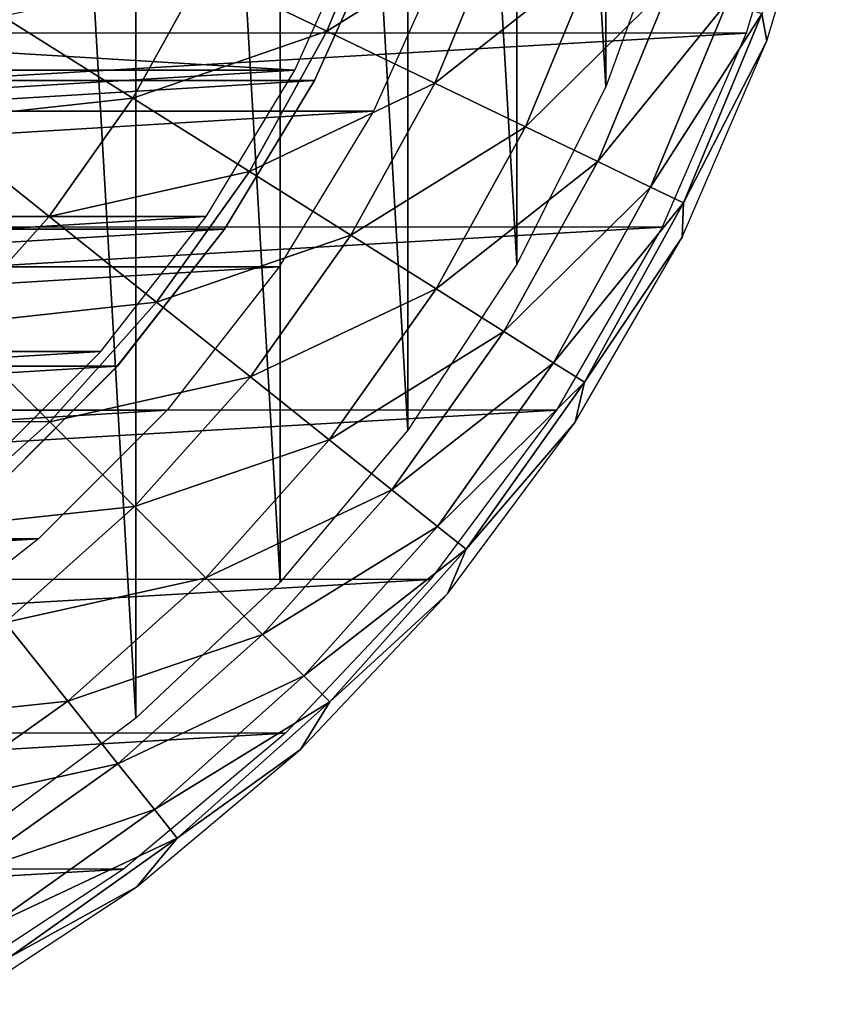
# Model space of a CAD drawing. Header units: millimetres. Extents: x -41.5 to 41.5, y -41.4 to 41.4.
# Tile 5 of 11: x 22.1 to 40.4, y -35.9 to -13.7. Entities that reach past the tile are written whole.
import ezdxf

# ---------------------------------------------------------------- set-up
doc = ezdxf.new("R2010")
doc.units = ezdxf.units.MM
doc.header["$LTSCALE"] = 65.185185
for name, color, linetype in [('10', 7, 'CONTINUOUS'), ('11', 7, 'CONTINUOUS'), ('12', 7, 'CONTINUOUS'), ('14', 7, 'CONTINUOUS'), ('3', 7, 'CONTINUOUS'), ('4', 7, 'CONTINUOUS'), ('6', 7, 'CONTINUOUS')]:
    doc.layers.add(name, color=color, linetype=linetype)

msp = doc.modelspace()

# ---------------------------------------------------------------- linework, layer by layer
at = {"layer": '10', "linetype": 'CONTINUOUS'}
for points in [[(-38.525, -14.02, -15), (-39.892, -9.454, -15), (39.887, -9.476, -15), (-38.525, -14.02, -15)], [(38.517, -14.042, -15), (-38.525, -14.02, -15), (39.887, -9.476, -15), (38.517, -14.042, -15)], [(-36.637, -18.398, -15), (-38.525, -14.02, -15), (38.517, -14.042, -15), (-36.637, -18.398, -15)], [(36.627, -18.418, -15), (-36.637, -18.398, -15), (38.517, -14.042, -15), (36.627, -18.418, -15)], [(-34.255, -22.525, -15), (-36.637, -18.398, -15), (36.627, -18.418, -15), (-34.255, -22.525, -15)], [(34.242, -22.544, -15), (-34.255, -22.525, -15), (36.627, -18.418, -15), (34.242, -22.544, -15)], [(-31.409, -26.348, -15), (-34.255, -22.525, -15), (34.242, -22.544, -15), (-31.409, -26.348, -15)], [(31.394, -26.366, -15), (-31.409, -26.348, -15), (34.242, -22.544, -15), (31.394, -26.366, -15)], [(-28.138, -29.816, -15), (-31.409, -26.348, -15), (31.394, -26.366, -15), (-28.138, -29.816, -15)], [(28.121, -29.832, -15), (-28.138, -29.816, -15), (31.394, -26.366, -15), (28.121, -29.832, -15)], [(-24.487, -32.881, -15), (-28.138, -29.816, -15), (28.121, -29.832, -15), (-24.487, -32.881, -15)], [(24.468, -32.895, -15), (-24.487, -32.881, -15), (28.121, -29.832, -15), (24.468, -32.895, -15)], [(-20.505, -35.501, -15), (-24.487, -32.881, -15), (24.468, -32.895, -15), (-20.505, -35.501, -15)], [(20.485, -35.512, -15), (-20.505, -35.501, -15), (24.468, -32.895, -15), (20.485, -35.512, -15)]]:
    msp.add_3dface(points, dxfattribs=at)
at = {"layer": '11', "linetype": 'CONTINUOUS'}
for points in [[(24.747, -29.493, -4), (21.156, -32.166, -4), (21.157, 32.166, -4), (24.747, -29.493, -4)], [(24.748, 29.492, -4), (24.747, -29.493, -4), (21.157, 32.166, -4), (24.748, 29.492, -4)], [(28.004, -26.42, -4), (24.747, -29.493, -4), (24.748, 29.492, -4), (28.004, -26.42, -4)], [(28.004, 26.42, -4), (28.004, -26.42, -4), (24.748, 29.492, -4), (28.004, 26.42, -4)], [(30.882, -22.991, -4), (28.004, -26.42, -4), (28.004, 26.42, -4), (30.882, -22.991, -4)], [(30.882, 22.99, -4), (30.882, -22.991, -4), (28.004, 26.42, -4), (30.882, 22.99, -4)], [(33.342, 19.25, -4), (33.342, -19.25, -4), (30.882, 22.99, -4), (33.342, 19.25, -4)], [(33.342, -19.25, -4), (30.882, -22.991, -4), (30.882, 22.99, -4), (33.342, -19.25, -4)], [(35.351, 15.249, -4), (35.351, -15.25, -4), (33.342, 19.25, -4), (35.351, 15.249, -4)], [(35.351, -15.25, -4), (33.342, -19.25, -4), (33.342, 19.25, -4), (35.351, -15.25, -4)], [(36.882, -11.043, -4), (35.351, -15.25, -4), (35.351, 15.249, -4), (36.882, -11.043, -4)]]:
    msp.add_3dface(points, dxfattribs=at)
at = {"layer": '12', "linetype": 'CONTINUOUS'}
for points in [[(-30.106, -15.8, -3.5), (-31.791, -12.056, -3.5), (31.791, -12.057, -3.5), (-30.106, -15.8, -3.5)], [(30.106, -15.8, -3.5), (-30.106, -15.8, -3.5), (31.791, -12.057, -3.5), (30.106, -15.8, -3.5)], [(-27.982, -19.313, -3.5), (-30.106, -15.8, -3.5), (30.106, -15.8, -3.5), (-27.982, -19.313, -3.5)], [(27.982, -19.314, -3.5), (-27.982, -19.313, -3.5), (30.106, -15.8, -3.5), (27.982, -19.314, -3.5)], [(-25.45, -22.545, -3.5), (-27.982, -19.313, -3.5), (27.982, -19.314, -3.5), (-25.45, -22.545, -3.5)], [(25.45, -22.546, -3.5), (-25.45, -22.545, -3.5), (27.982, -19.314, -3.5), (25.45, -22.546, -3.5)], [(-22.547, -25.449, -3.5), (-25.45, -22.545, -3.5), (25.45, -22.546, -3.5), (-22.547, -25.449, -3.5)], [(22.546, -25.449, -3.5), (-22.547, -25.449, -3.5), (25.45, -22.546, -3.5), (22.546, -25.449, -3.5)], [(-19.315, -27.981, -3.5), (-22.547, -25.449, -3.5), (22.546, -25.449, -3.5), (-19.315, -27.981, -3.5)], [(19.314, -27.981, -3.5), (-19.315, -27.981, -3.5), (22.546, -25.449, -3.5), (19.314, -27.981, -3.5)]]:
    msp.add_3dface(points, dxfattribs=at)
at = {"layer": '14', "linetype": 'CONTINUOUS'}
for points in [[(38.988, -14.211, -14.494), (40.374, -9.59, -14.494), (38.873, -13.602, -9.887), (38.988, -14.211, -14.494)], [(29.057, -13.993, 11.118), (30.441, -10.652, 11.118), (26.259, -12.646, 14.543), (29.057, -13.993, 11.118)], [(29.057, -13.993, 11.118), (32.993, -11.545, 7.37), (30.441, -10.652, 11.118), (29.057, -13.993, 11.118)], [(31.493, -15.166, 7.37), (32.993, -11.545, 7.37), (29.057, -13.993, 11.118), (31.493, -15.166, 7.37)], [(31.493, -15.166, 7.37), (35.137, -12.295, 3.344), (32.993, -11.545, 7.37), (31.493, -15.166, 7.37)], [(33.539, -16.152, 3.344), (35.137, -12.295, 3.344), (31.493, -15.166, 7.37), (33.539, -16.152, 3.344)], [(33.539, -16.152, 3.344), (36.844, -12.892, -0.91), (35.137, -12.295, 3.344), (33.539, -16.152, 3.344)], [(24.678, -15.506, 14.543), (26.259, -12.646, 14.543), (21.743, -13.662, 17.601), (24.678, -15.506, 14.543)], [(24.678, -15.506, 14.543), (29.057, -13.993, 11.118), (26.259, -12.646, 14.543), (24.678, -15.506, 14.543)], [(35.169, -16.937, -0.91), (36.844, -12.892, -0.91), (33.539, -16.152, 3.344), (35.169, -16.937, -0.91)], [(35.169, -16.937, -0.91), (38.095, -13.33, -5.338), (36.844, -12.892, -0.91), (35.169, -16.937, -0.91)], [(36.363, -17.511, -5.338), (38.095, -13.33, -5.338), (35.169, -16.937, -0.91), (36.363, -17.511, -5.338)], [(36.363, -17.511, -5.338), (38.873, -13.602, -9.887), (38.095, -13.33, -5.338), (36.363, -17.511, -5.338)], [(20.077, -16.011, 17.601), (24.678, -15.506, 14.543), (21.743, -13.662, 17.601), (20.077, -16.011, 17.601)], [(37.105, -17.869, -9.887), (38.873, -13.602, -9.887), (36.363, -17.511, -5.338), (37.105, -17.869, -9.887)], [(37.105, -17.869, -9.887), (38.988, -14.211, -14.494), (38.873, -13.602, -9.887), (37.105, -17.869, -9.887)], [(27.307, -17.158, 11.118), (29.057, -13.993, 11.118), (24.678, -15.506, 14.543), (27.307, -17.158, 11.118)], [(27.307, -17.158, 11.118), (31.493, -15.166, 7.37), (29.057, -13.993, 11.118), (27.307, -17.158, 11.118)], [(37.075, -18.64, -14.494), (38.988, -14.211, -14.494), (37.105, -17.869, -9.887), (37.075, -18.64, -14.494)], [(29.597, -18.597, 7.37), (31.493, -15.166, 7.37), (27.307, -17.158, 11.118), (29.597, -18.597, 7.37)], [(29.597, -18.597, 7.37), (33.539, -16.152, 3.344), (31.493, -15.166, 7.37), (29.597, -18.597, 7.37)], [(22.787, -18.172, 14.543), (24.678, -15.506, 14.543), (20.077, -16.011, 17.601), (22.787, -18.172, 14.543)], [(22.787, -18.172, 14.543), (27.307, -17.158, 11.118), (24.678, -15.506, 14.543), (22.787, -18.172, 14.543)], [(18.158, -18.158, 17.601), (22.787, -18.172, 14.543), (20.077, -16.011, 17.601), (18.158, -18.158, 17.601)], [(31.52, -19.805, 3.344), (33.539, -16.152, 3.344), (29.597, -18.597, 7.37), (31.52, -19.805, 3.344)], [(31.52, -19.805, 3.344), (35.169, -16.937, -0.91), (33.539, -16.152, 3.344), (31.52, -19.805, 3.344)], [(33.052, -20.768, -0.91), (35.169, -16.937, -0.91), (31.52, -19.805, 3.344), (33.052, -20.768, -0.91)], [(33.052, -20.768, -0.91), (36.363, -17.511, -5.338), (35.169, -16.937, -0.91), (33.052, -20.768, -0.91)], [(25.214, -20.108, 11.118), (27.307, -17.158, 11.118), (22.787, -18.172, 14.543), (25.214, -20.108, 11.118)], [(25.214, -20.108, 11.118), (29.597, -18.597, 7.37), (27.307, -17.158, 11.118), (25.214, -20.108, 11.118)], [(34.174, -21.473, -5.338), (36.363, -17.511, -5.338), (33.052, -20.768, -0.91), (34.174, -21.473, -5.338)], [(34.174, -21.473, -5.338), (37.105, -17.869, -9.887), (36.363, -17.511, -5.338), (34.174, -21.473, -5.338)], [(34.871, -21.911, -9.887), (37.105, -17.869, -9.887), (34.174, -21.473, -5.338), (34.871, -21.911, -9.887)], [(34.871, -21.911, -9.887), (37.075, -18.64, -14.494), (37.105, -17.869, -9.887), (34.871, -21.911, -9.887)], [(20.609, -20.609, 14.543), (22.787, -18.172, 14.543), (18.158, -18.158, 17.601), (20.609, -20.609, 14.543)], [(20.609, -20.609, 14.543), (25.214, -20.108, 11.118), (22.787, -18.172, 14.543), (20.609, -20.609, 14.543)], [(27.329, -21.794, 7.37), (29.597, -18.597, 7.37), (25.214, -20.108, 11.118), (27.329, -21.794, 7.37)], [(27.329, -21.794, 7.37), (31.52, -19.805, 3.344), (29.597, -18.597, 7.37), (27.329, -21.794, 7.37)], [(34.661, -22.817, -14.494), (37.075, -18.64, -14.494), (34.871, -21.911, -9.887), (34.661, -22.817, -14.494)], [(29.104, -23.21, 3.344), (31.52, -19.805, 3.344), (27.329, -21.794, 7.37), (29.104, -23.21, 3.344)], [(29.104, -23.21, 3.344), (33.052, -20.768, -0.91), (31.52, -19.805, 3.344), (29.104, -23.21, 3.344)], [(22.804, -22.804, 11.118), (25.214, -20.108, 11.118), (20.609, -20.609, 14.543), (22.804, -22.804, 11.118)], [(22.804, -22.804, 11.118), (27.329, -21.794, 7.37), (25.214, -20.108, 11.118), (22.804, -22.804, 11.118)], [(18.172, -22.787, 14.543), (22.804, -22.804, 11.118), (20.609, -20.609, 14.543), (18.172, -22.787, 14.543)], [(30.519, -24.338, -0.91), (33.052, -20.768, -0.91), (29.104, -23.21, 3.344), (30.519, -24.338, -0.91)], [(30.519, -24.338, -0.91), (34.174, -21.473, -5.338), (33.052, -20.768, -0.91), (30.519, -24.338, -0.91)], [(31.554, -25.164, -5.338), (34.174, -21.473, -5.338), (30.519, -24.338, -0.91), (31.554, -25.164, -5.338)], [(31.554, -25.164, -5.338), (34.871, -21.911, -9.887), (34.174, -21.473, -5.338), (31.554, -25.164, -5.338)], [(24.717, -24.717, 7.37), (27.329, -21.794, 7.37), (22.804, -22.804, 11.118), (24.717, -24.717, 7.37)], [(24.717, -24.717, 7.37), (29.104, -23.21, 3.344), (27.329, -21.794, 7.37), (24.717, -24.717, 7.37)], [(32.199, -25.678, -9.887), (34.871, -21.911, -9.887), (31.554, -25.164, -5.338), (32.199, -25.678, -9.887)], [(32.199, -25.678, -9.887), (34.661, -22.817, -14.494), (34.871, -21.911, -9.887), (32.199, -25.678, -9.887)], [(20.108, -25.214, 11.118), (22.804, -22.804, 11.118), (18.172, -22.787, 14.543), (20.108, -25.214, 11.118)], [(20.108, -25.214, 11.118), (24.717, -24.717, 7.37), (22.804, -22.804, 11.118), (20.108, -25.214, 11.118)], [(31.777, -26.687, -14.494), (34.661, -22.817, -14.494), (32.199, -25.678, -9.887), (31.777, -26.687, -14.494)], [(26.323, -26.323, 3.344), (29.104, -23.21, 3.344), (24.717, -24.717, 7.37), (26.323, -26.323, 3.344)], [(26.323, -26.323, 3.344), (30.519, -24.338, -0.91), (29.104, -23.21, 3.344), (26.323, -26.323, 3.344)], [(27.602, -27.602, -0.91), (30.519, -24.338, -0.91), (26.323, -26.323, 3.344), (27.602, -27.602, -0.91)], [(27.602, -27.602, -0.91), (31.554, -25.164, -5.338), (30.519, -24.338, -0.91), (27.602, -27.602, -0.91)], [(21.794, -27.329, 7.37), (24.717, -24.717, 7.37), (20.108, -25.214, 11.118), (21.794, -27.329, 7.37)], [(21.794, -27.329, 7.37), (26.323, -26.323, 3.344), (24.717, -24.717, 7.37), (21.794, -27.329, 7.37)], [(28.539, -28.539, -5.338), (31.554, -25.164, -5.338), (27.602, -27.602, -0.91), (28.539, -28.539, -5.338)], [(28.539, -28.539, -5.338), (32.199, -25.678, -9.887), (31.554, -25.164, -5.338), (28.539, -28.539, -5.338)], [(29.121, -29.121, -9.887), (32.199, -25.678, -9.887), (28.539, -28.539, -5.338), (29.121, -29.121, -9.887)], [(29.121, -29.121, -9.887), (31.777, -26.687, -14.494), (32.199, -25.678, -9.887), (29.121, -29.121, -9.887)], [(23.21, -29.104, 3.344), (26.323, -26.323, 3.344), (21.794, -27.329, 7.37), (23.21, -29.104, 3.344)], [(23.21, -29.104, 3.344), (27.602, -27.602, -0.91), (26.323, -26.323, 3.344), (23.21, -29.104, 3.344)], [(28.464, -30.196, -14.494), (31.777, -26.687, -14.494), (29.121, -29.121, -9.887), (28.464, -30.196, -14.494)], [(18.597, -29.597, 7.37), (23.21, -29.104, 3.344), (21.794, -27.329, 7.37), (18.597, -29.597, 7.37)], [(24.338, -30.519, -0.91), (27.602, -27.602, -0.91), (23.21, -29.104, 3.344), (24.338, -30.519, -0.91)], [(24.338, -30.519, -0.91), (28.539, -28.539, -5.338), (27.602, -27.602, -0.91), (24.338, -30.519, -0.91)], [(25.164, -31.554, -5.338), (28.539, -28.539, -5.338), (24.338, -30.519, -0.91), (25.164, -31.554, -5.338)], [(25.164, -31.554, -5.338), (29.121, -29.121, -9.887), (28.539, -28.539, -5.338), (25.164, -31.554, -5.338)], [(19.805, -31.52, 3.344), (23.21, -29.104, 3.344), (18.597, -29.597, 7.37), (19.805, -31.52, 3.344)], [(19.805, -31.52, 3.344), (24.338, -30.519, -0.91), (23.21, -29.104, 3.344), (19.805, -31.52, 3.344)], [(25.678, -32.199, -9.887), (29.121, -29.121, -9.887), (25.164, -31.554, -5.338), (25.678, -32.199, -9.887)], [(25.678, -32.199, -9.887), (28.464, -30.196, -14.494), (29.121, -29.121, -9.887), (25.678, -32.199, -9.887)], [(24.767, -33.295, -14.494), (28.464, -30.196, -14.494), (25.678, -32.199, -9.887), (24.767, -33.295, -14.494)], [(20.768, -33.052, -0.91), (24.338, -30.519, -0.91), (19.805, -31.52, 3.344), (20.768, -33.052, -0.91)], [(20.768, -33.052, -0.91), (25.164, -31.554, -5.338), (24.338, -30.519, -0.91), (20.768, -33.052, -0.91)], [(21.473, -34.174, -5.338), (25.164, -31.554, -5.338), (20.768, -33.052, -0.91), (21.473, -34.174, -5.338)], [(21.473, -34.174, -5.338), (25.678, -32.199, -9.887), (25.164, -31.554, -5.338), (21.473, -34.174, -5.338)], [(21.911, -34.871, -9.887), (25.678, -32.199, -9.887), (21.473, -34.174, -5.338), (21.911, -34.871, -9.887)], [(21.911, -34.871, -9.887), (24.767, -33.295, -14.494), (25.678, -32.199, -9.887), (21.911, -34.871, -9.887)], [(20.736, -35.945, -14.494), (24.767, -33.295, -14.494), (21.911, -34.871, -9.887), (20.736, -35.945, -14.494)]]:
    msp.add_3dface(points, dxfattribs=at)
at = {"layer": '3', "linetype": 'CONTINUOUS'}
for points in [[(28.335, -14.871, -730), (29.92, -11.347, -730), (-29.92, -11.348, -730), (28.335, -14.871, -730)], [(-28.334, -14.871, -730), (28.335, -14.871, -730), (-29.92, -11.348, -730), (-28.334, -14.871, -730)], [(-26.336, -18.178, -730), (28.335, -14.871, -730), (-28.334, -14.871, -730), (-26.336, -18.178, -730)], [(26.335, -18.178, -730), (28.335, -14.871, -730), (-26.336, -18.178, -730), (26.335, -18.178, -730)], [(-23.953, -21.219, -730), (26.335, -18.178, -730), (-26.336, -18.178, -730), (-23.953, -21.219, -730)], [(23.951, -21.221, -730), (26.335, -18.178, -730), (-23.953, -21.219, -730), (23.951, -21.221, -730)], [(-21.221, -23.951, -730), (23.951, -21.221, -730), (-23.953, -21.219, -730), (-21.221, -23.951, -730)], [(21.219, -23.953, -730), (23.951, -21.221, -730), (-21.221, -23.951, -730), (21.219, -23.953, -730)]]:
    msp.add_3dface(points, dxfattribs=at)
at = {"layer": '4', "linetype": 'CONTINUOUS'}
for points in [[(-28.777, -15.104, -733), (-30.388, -11.525, -733), (30.388, -11.526, -733), (-28.777, -15.104, -733)], [(28.777, -15.105, -733), (-28.777, -15.104, -733), (30.388, -11.526, -733), (28.777, -15.105, -733)], [(-26.747, -18.462, -733), (-28.777, -15.104, -733), (28.777, -15.105, -733), (-26.747, -18.462, -733)], [(26.746, -18.463, -733), (-26.747, -18.462, -733), (28.777, -15.105, -733), (26.746, -18.463, -733)], [(-24.326, -21.552, -733), (-26.747, -18.462, -733), (26.746, -18.463, -733), (-24.326, -21.552, -733)], [(24.326, -21.552, -733), (-24.326, -21.552, -733), (26.746, -18.463, -733), (24.326, -21.552, -733)], [(-21.551, -24.327, -733), (-24.326, -21.552, -733), (24.326, -21.552, -733), (-21.551, -24.327, -733)], [(21.551, -24.327, -733), (-21.551, -24.327, -733), (24.326, -21.552, -733), (21.551, -24.327, -733)]]:
    msp.add_3dface(points, dxfattribs=at)
at = {"layer": '6', "linetype": 'CONTINUOUS'}
for points in [[(28.777, -15.104, -730.5), (30.388, -11.526, -733), (30.388, -11.525, -730.5), (28.777, -15.104, -730.5)], [(28.777, -15.105, -733), (30.388, -11.526, -733), (28.777, -15.104, -730.5), (28.777, -15.105, -733)], [(26.746, -18.463, -733), (28.777, -15.105, -733), (26.747, -18.462, -730.5), (26.746, -18.463, -733)], [(26.747, -18.462, -730.5), (28.777, -15.105, -733), (28.777, -15.104, -730.5), (26.747, -18.462, -730.5)], [(24.326, -21.552, -733), (26.746, -18.463, -733), (24.327, -21.551, -730.5), (24.326, -21.552, -733)], [(24.327, -21.551, -730.5), (26.746, -18.463, -733), (26.747, -18.462, -730.5), (24.327, -21.551, -730.5)], [(21.551, -24.327, -730.5), (24.326, -21.552, -733), (24.327, -21.551, -730.5), (21.551, -24.327, -730.5)], [(21.551, -24.327, -733), (24.326, -21.552, -733), (21.551, -24.327, -730.5), (21.551, -24.327, -733)]]:
    msp.add_3dface(points, dxfattribs=at)

doc.saveas('drawing.dxf')
